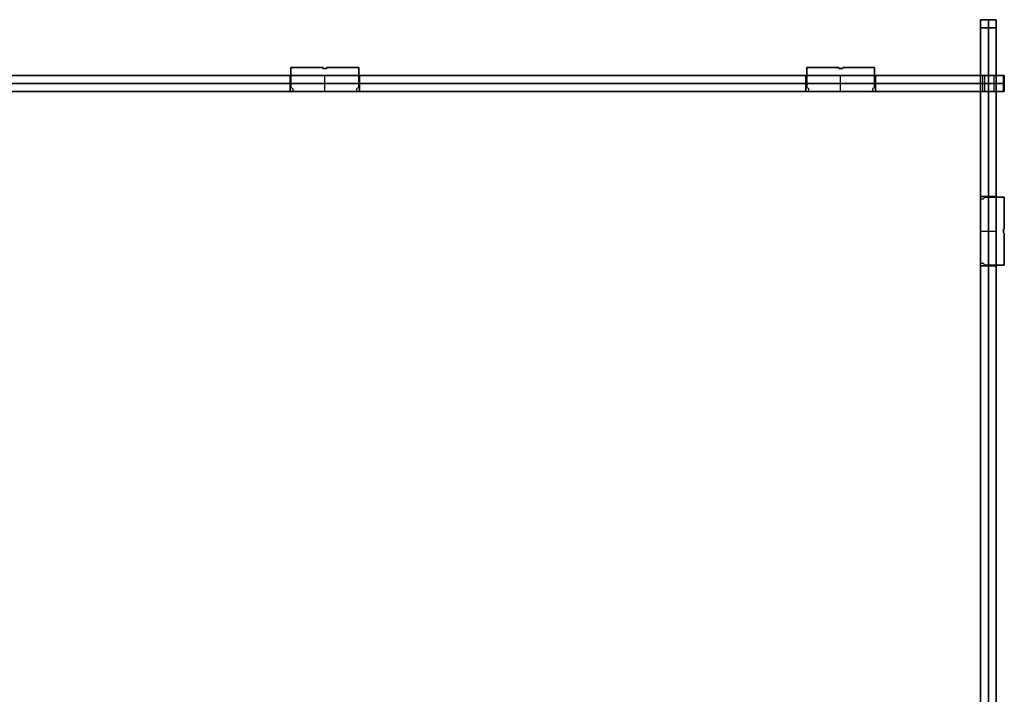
# Model space of a CAD drawing. Header units: millimetres. Extents: x -494 to 494, y -169 to 169.
# Tile 8 of 8: x 247 to 494, y 0 to 169. Entities that reach past the tile are written whole.
import ezdxf

# ---------------------------------------------------------------- set-up
doc = ezdxf.new("R2010")
doc.units = ezdxf.units.MM
doc.layers.add('Défaut', color=7, linetype='Continuous', true_color=0x000000)

msp = doc.modelspace()

# ---------------------------------------------------------------- linework, layer by layer
at = {"layer": 'Défaut'}
for p, q in [((487.5, -169, 241), (487.5, 169, 241)), ((487.5, 169, 241), (491.5, 169, 241)), ((489.5, 169, 479.5), (489.5, 169, 2.5)), ((491.5, -169, 241), (491.5, 169, 241)), ((489.5, 167, 0.5), (489.5, -167, 0.5)), ((489.5, -167, 481.5), (489.5, 167, 481.5)), ((314.71, 157, 465.5), (322.71, 157, 465.5)), ((314.71, 152, 465.5), (314.71, 157, 465.5)), ((314.71, 157, 16.5), (322.71, 157, 16.5)), ((314.71, 152, 16.5), (314.71, 157, 16.5)), ((318.71, 157, 463.5), (318.71, 157, 467.5)), ((318.71, 157, 14.5), (318.71, 157, 18.5)), ((322.71, 157, 465.5), (322.71, 156.8, 465.5)), ((322.71, 157, 16.5), (322.71, 156.8, 16.5)), ((322.71, 156.9, 463.5), (322.71, 156.9, 467.5)), ((322.71, 156.9, 14.5), (322.71, 156.9, 18.5)), ((322.71, 156.8, 465.5), (323.71, 156.8, 465.5)), ((322.71, 156.8, 16.5), (323.71, 156.8, 16.5)), ((323.21, 156.8, 463.5), (323.21, 156.8, 467.5)), ((323.21, 156.8, 14.5), (323.21, 156.8, 18.5)), ((323.71, 157, 465.5), (331.71, 157, 465.5)), ((323.71, 156.8, 465.5), (323.71, 157, 465.5)), ((323.71, 157, 16.5), (331.71, 157, 16.5)), ((323.71, 156.8, 16.5), (323.71, 157, 16.5)), ((323.71, 156.9, 463.5), (323.71, 156.9, 467.5)), ((323.71, 156.9, 14.5), (323.71, 156.9, 18.5)), ((327.71, 157, 463.5), (327.71, 157, 467.5)), ((327.71, 157, 14.5), (327.71, 157, 18.5)), ((331.71, 157, 465.5), (331.71, 152, 465.5)), ((331.71, 157, 16.5), (331.71, 152, 16.5)), ((444, 157, 465.5), (452, 157, 465.5)), ((444, 152, 465.5), (444, 157, 465.5)), ((444, 157, 16.5), (452, 157, 16.5)), ((444, 152, 16.5), (444, 157, 16.5)), ((448, 157, 463.5), (448, 157, 467.5)), ((448, 157, 14.5), (448, 157, 18.5)), ((452, 157, 465.5), (452, 156.8, 465.5)), ((452, 157, 16.5), (452, 156.8, 16.5)), ((452, 156.9, 463.5), (452, 156.9, 467.5)), ((452, 156.9, 14.5), (452, 156.9, 18.5)), ((452, 156.8, 465.5), (453, 156.8, 465.5)), ((452, 156.8, 16.5), (453, 156.8, 16.5)), ((452.49, 156.8, 463.5), (452.49, 156.8, 467.5)), ((452.49, 156.8, 14.5), (452.49, 156.8, 18.5)), ((453, 157, 465.5), (461, 157, 465.5)), ((453, 156.8, 465.5), (453, 157, 465.5)), ((453, 157, 16.5), (461, 157, 16.5)), ((453, 156.8, 16.5), (453, 157, 16.5)), ((453, 156.9, 463.5), (453, 156.9, 467.5)), ((453, 156.9, 14.5), (453, 156.9, 18.5)), ((457, 157, 463.5), (457, 157, 467.5)), ((457, 157, 14.5), (457, 157, 18.5)), ((461, 157, 465.5), (461, 152, 465.5)), ((461, 157, 16.5), (461, 152, 16.5)), ((-487.5, 155, 241), (487.5, 155, 241)), ((487.5, 153, 481.5), (-487.5, 153, 481.5)), ((-487.5, 153, 0.5), (487.5, 153, 0.5)), ((314.51, 151, 465.5), (314.51, 155, 465.5)), ((314.51, 151, 16.5), (314.51, 155, 16.5)), ((331.91, 153, 467.5), (314.51, 153, 467.5)), ((314.51, 153, 463.5), (331.91, 153, 463.5)), ((314.51, 153, 467.5), (314.51, 153, 463.5)), ((314.51, 153, 14.5), (331.91, 153, 14.5)), ((314.51, 153, 18.5), (314.51, 153, 14.5)), ((331.91, 153, 18.5), (314.51, 153, 18.5)), ((314.71, 154.5, 463.5), (314.71, 154.5, 467.5)), ((314.71, 154.5, 14.5), (314.71, 154.5, 18.5)), ((323.21, 151, 467.5), (323.21, 155, 467.5)), ((323.21, 151, 463.5), (323.21, 155, 463.5)), ((323.21, 151, 14.5), (323.21, 155, 14.5)), ((323.21, 151, 18.5), (323.21, 155, 18.5)), ((331.71, 154.5, 463.5), (331.71, 154.5, 467.5)), ((331.71, 154.5, 14.5), (331.71, 154.5, 18.5)), ((331.91, 151, 465.5), (331.91, 155, 465.5)), ((331.91, 151, 16.5), (331.91, 155, 16.5)), ((331.91, 153, 463.5), (331.91, 153, 467.5)), ((331.91, 153, 14.5), (331.91, 153, 18.5)), ((443.79, 151, 465.5), (443.79, 155, 465.5)), ((443.79, 151, 16.5), (443.79, 155, 16.5)), ((461.19, 153, 467.5), (443.79, 153, 467.5)), ((443.79, 153, 463.5), (461.19, 153, 463.5)), ((443.79, 153, 467.5), (443.79, 153, 463.5)), ((443.79, 153, 14.5), (461.19, 153, 14.5)), ((443.79, 153, 18.5), (443.79, 153, 14.5)), ((461.19, 153, 18.5), (443.79, 153, 18.5)), ((444, 154.5, 463.5), (444, 154.5, 467.5)), ((444, 154.5, 14.5), (444, 154.5, 18.5)), ((452.49, 151, 467.5), (452.49, 155, 467.5)), ((452.49, 151, 463.5), (452.49, 155, 463.5)), ((452.49, 151, 14.5), (452.49, 155, 14.5)), ((452.49, 151, 18.5), (452.49, 155, 18.5)), ((461, 154.5, 463.5), (461, 154.5, 467.5)), ((461, 154.5, 14.5), (461, 154.5, 18.5)), ((461.19, 151, 465.5), (461.19, 155, 465.5)), ((461.19, 151, 16.5), (461.19, 155, 16.5)), ((461.19, 153, 463.5), (461.19, 153, 467.5)), ((461.19, 153, 14.5), (461.19, 153, 18.5)), ((487.5, 155, 428.5), (491.5, 155, 428.5)), ((487.5, 155, 303.5), (491.5, 155, 303.5)), ((487.5, 155, 178.5), (491.5, 155, 178.5)), ((487.5, 155, 53.5), (491.5, 155, 53.5)), ((487.5, 151, 459.25), (487.5, 155, 459.25)), ((487.5, 151, 366), (487.5, 155, 366)), ((487.5, 151, 241), (487.5, 155, 241)), ((487.5, 151, 116), (487.5, 155, 116)), ((487.5, 151, 22.75), (487.5, 155, 22.75)), ((487.5, 153, 437.2), (491.5, 153, 437.2)), ((487.5, 153, 419.8), (491.5, 153, 419.8)), ((487.5, 153, 312.2), (491.5, 153, 312.2)), ((487.5, 153, 294.8), (491.5, 153, 294.8)), ((487.5, 153, 187.2), (491.5, 153, 187.2)), ((487.5, 153, 169.8), (491.5, 153, 169.8)), ((487.5, 153, 62.2), (491.5, 153, 62.2)), ((487.5, 153, 44.8), (491.5, 153, 44.8)), ((487.5, 153, 437), (487.5, 153, 481.5)), ((487.5, 153, 312), (487.5, 153, 420)), ((487.5, 153, 187), (487.5, 153, 295)), ((487.5, 153, 62), (487.5, 153, 170)), ((487.5, 153, 0.5), (487.5, 153, 45)), ((488, 155, 61.5), (488, 151, 61.5)), ((488, 155, 186.5), (488, 151, 186.5)), ((488, 155, 311.5), (488, 151, 311.5)), ((488, 155, 436.5), (488, 151, 436.5)), ((488, 155, 420.5), (488, 151, 420.5)), ((488, 155, 295.5), (488, 151, 295.5)), ((488, 155, 170.5), (488, 151, 170.5)), ((488, 155, 45.5), (488, 151, 45.5)), ((493.5, 153, 437), (488.5, 153, 437)), ((488.5, 153, 420), (493.5, 153, 420)), ((493.5, 153, 312), (488.5, 153, 312)), ((488.5, 153, 295), (493.5, 153, 295)), ((493.5, 153, 187), (488.5, 153, 187)), ((488.5, 153, 170), (493.5, 153, 170)), ((493.5, 153, 62), (488.5, 153, 62)), ((488.5, 153, 45), (493.5, 153, 45)), ((489.5, 155, 437.2), (489.5, 155, 419.8)), ((489.5, 151, 437.2), (489.5, 155, 437.2)), ((489.5, 155, 419.8), (489.5, 151, 419.8)), ((489.5, 155, 312.2), (489.5, 155, 294.8)), ((489.5, 151, 312.2), (489.5, 155, 312.2)), ((489.5, 155, 294.8), (489.5, 151, 294.8)), ((489.5, 155, 187.2), (489.5, 155, 169.8)), ((489.5, 151, 187.2), (489.5, 155, 187.2)), ((489.5, 155, 169.8), (489.5, 151, 169.8)), ((489.5, 155, 62.2), (489.5, 155, 44.8)), ((489.5, 151, 62.2), (489.5, 155, 62.2)), ((489.5, 155, 44.8), (489.5, 151, 44.8)), ((491, 151, 437), (491, 155, 437)), ((491, 151, 420), (491, 155, 420)), ((491, 151, 312), (491, 155, 312)), ((491, 151, 295), (491, 155, 295)), ((491, 151, 187), (491, 155, 187)), ((491, 151, 170), (491, 155, 170)), ((491, 151, 62), (491, 155, 62)), ((491, 151, 45), (491, 155, 45)), ((493.3, 151, 428.5), (493.3, 155, 428.5)), ((493.3, 151, 303.5), (493.3, 155, 303.5)), ((493.3, 151, 178.5), (493.3, 155, 178.5)), ((493.3, 151, 53.5), (493.3, 155, 53.5)), ((493.3, 153, 429), (493.5, 153, 429)), ((493.3, 153, 428), (493.3, 153, 429)), ((493.5, 153, 428), (493.3, 153, 428)), ((493.3, 153, 304), (493.5, 153, 304)), ((493.3, 153, 303), (493.3, 153, 304)), ((493.5, 153, 303), (493.3, 153, 303)), ((493.3, 153, 179), (493.5, 153, 179)), ((493.3, 153, 178), (493.3, 153, 179)), ((493.5, 153, 178), (493.3, 153, 178)), ((493.3, 153, 54), (493.5, 153, 54)), ((493.3, 153, 53), (493.3, 153, 54)), ((493.5, 153, 53), (493.3, 153, 53)), ((493.4, 151, 429), (493.4, 155, 429)), ((493.4, 151, 428), (493.4, 155, 428)), ((493.4, 151, 304), (493.4, 155, 304)), ((493.4, 151, 303), (493.4, 155, 303)), ((493.4, 151, 179), (493.4, 155, 179)), ((493.4, 151, 178), (493.4, 155, 178)), ((493.4, 151, 54), (493.4, 155, 54)), ((493.4, 151, 53), (493.4, 155, 53)), ((493.5, 151, 433), (493.5, 155, 433)), ((493.5, 151, 424), (493.5, 155, 424)), ((493.5, 151, 308), (493.5, 155, 308)), ((493.5, 151, 299), (493.5, 155, 299)), ((493.5, 151, 183), (493.5, 155, 183)), ((493.5, 151, 174), (493.5, 155, 174)), ((493.5, 151, 58), (493.5, 155, 58)), ((493.5, 151, 49), (493.5, 155, 49)), ((493.5, 153, 429), (493.5, 153, 437)), ((493.5, 153, 420), (493.5, 153, 428)), ((493.5, 153, 304), (493.5, 153, 312)), ((493.5, 153, 295), (493.5, 153, 303)), ((493.5, 153, 179), (493.5, 153, 187)), ((493.5, 153, 170), (493.5, 153, 178)), ((493.5, 153, 54), (493.5, 153, 62)), ((493.5, 153, 45), (493.5, 153, 53)), ((-487.5, 151, 241), (487.5, 151, 241)), ((202.43, 151, 465.5), (314.71, 151, 465.5)), ((202.43, 151, 16.5), (314.71, 151, 16.5)), ((258.57, 151, 463.5), (258.57, 151, 467.5)), ((258.57, 151, 14.5), (258.57, 151, 18.5)), ((315.21, 151.5, 467.5), (315.21, 151.5, 463.5)), ((315.21, 151.5, 18.5), (315.21, 151.5, 14.5)), ((331.21, 151.5, 467.5), (331.21, 151.5, 463.5)), ((331.21, 151.5, 18.5), (331.21, 151.5, 14.5)), ((331.71, 151, 465.5), (444, 151, 465.5)), ((331.71, 151, 16.5), (444, 151, 16.5)), ((387.85, 151, 463.5), (387.85, 151, 467.5)), ((387.85, 151, 14.5), (387.85, 151, 18.5)), ((444.5, 151.5, 467.5), (444.5, 151.5, 463.5)), ((444.5, 151.5, 18.5), (444.5, 151.5, 14.5)), ((460.5, 151.5, 467.5), (460.5, 151.5, 463.5)), ((460.5, 151.5, 18.5), (460.5, 151.5, 14.5)), ((461, 151, 465.5), (487.5, 151, 465.5)), ((461, 151, 16.5), (487.5, 151, 16.5)), ((474.25, 151, 463.5), (474.25, 151, 467.5)), ((474.25, 151, 14.5), (474.25, 151, 18.5)), ((487.5, 151, 465.5), (487.5, 124.44, 465.5)), ((487.5, 151, 428.5), (491.5, 151, 428.5)), ((487.5, 151, 303.5), (491.5, 151, 303.5)), ((487.5, 151, 178.5), (491.5, 151, 178.5)), ((487.5, 151, 53.5), (491.5, 151, 53.5)), ((487.5, 151, 16.5), (487.5, 124.44, 16.5)), ((489.5, 151, 419.8), (489.5, 151, 437.2)), ((489.5, 151, 294.8), (489.5, 151, 312.2)), ((489.5, 151, 169.8), (489.5, 151, 187.2)), ((489.5, 151, 44.8), (489.5, 151, 62.2)), ((487.5, 137.72, 463.5), (487.5, 137.72, 467.5)), ((487.5, 137.72, 14.5), (487.5, 137.72, 18.5)), ((487.5, 124.7, 16.5), (491.5, 124.7, 16.5)), ((487.5, 124.7, 465.5), (491.5, 124.7, 465.5)), ((488.03, 124.01, 467.5), (488.03, 124.01, 463.5)), ((488.03, 124.01, 18.5), (488.03, 124.01, 14.5)), ((488.5, 124.51, 465.5), (493.5, 124.51, 465.5)), ((488.5, 124.51, 16.5), (493.5, 124.51, 16.5)), ((489.5, 124.7, 18.5), (489.5, 124.7, 14.5)), ((489.5, 107.3, 18.5), (489.5, 124.7, 18.5)), ((489.5, 124.7, 14.5), (489.5, 107.3, 14.5)), ((489.5, 124.7, 463.5), (489.5, 107.3, 463.5)), ((489.5, 124.7, 467.5), (489.5, 124.7, 463.5)), ((489.5, 107.3, 467.5), (489.5, 124.7, 467.5)), ((491, 124.51, 463.5), (491, 124.51, 467.5)), ((491, 124.51, 14.5), (491, 124.51, 18.5)), ((493.5, 124.51, 465.5), (493.5, 116.51, 465.5)), ((493.5, 124.51, 16.5), (493.5, 116.51, 16.5)), ((493.5, 120.51, 463.5), (493.5, 120.51, 467.5)), ((493.5, 120.51, 14.5), (493.5, 120.51, 18.5)), ((487.5, 116, 18.5), (491.5, 116, 18.5)), ((487.5, 116, 14.5), (491.5, 116, 14.5)), ((487.5, 116, 463.5), (491.5, 116, 463.5)), ((487.5, 116, 467.5), (491.5, 116, 467.5)), ((493.3, 116.51, 465.5), (493.3, 115.51, 465.5)), ((493.5, 116.51, 465.5), (493.3, 116.51, 465.5)), ((493.3, 116.51, 16.5), (493.3, 115.51, 16.5)), ((493.5, 116.51, 16.5), (493.3, 116.51, 16.5)), ((493.3, 116.01, 463.5), (493.3, 116.01, 467.5)), ((493.3, 116.01, 14.5), (493.3, 116.01, 18.5)), ((493.4, 116.51, 463.5), (493.4, 116.51, 467.5)), ((493.4, 116.51, 14.5), (493.4, 116.51, 18.5)), ((493.3, 115.51, 465.5), (493.5, 115.51, 465.5)), ((493.3, 115.51, 16.5), (493.5, 115.51, 16.5)), ((493.4, 115.51, 463.5), (493.4, 115.51, 467.5)), ((493.4, 115.51, 14.5), (493.4, 115.51, 18.5)), ((493.5, 115.51, 465.5), (493.5, 107.51, 465.5)), ((493.5, 115.51, 16.5), (493.5, 107.51, 16.5)), ((493.5, 111.51, 463.5), (493.5, 111.51, 467.5)), ((493.5, 111.51, 14.5), (493.5, 111.51, 18.5)), ((487.5, 107.57, 465.5), (487.5, -0.54, 465.5)), ((487.5, 107.57, 16.5), (487.5, -0.54, 16.5)), ((487.5, 107.3, 16.5), (491.5, 107.3, 16.5)), ((487.5, 107.3, 465.5), (491.5, 107.3, 465.5)), ((488, 108.01, 467.5), (488, 108.01, 463.5)), ((488, 108.01, 18.5), (488, 108.01, 14.5)), ((493.5, 107.51, 465.5), (488.5, 107.51, 465.5)), ((493.5, 107.51, 16.5), (488.5, 107.51, 16.5)), ((489.5, 107.3, 14.5), (489.5, 107.3, 18.5)), ((489.5, 107.3, 463.5), (489.5, 107.3, 467.5)), ((491, 107.51, 463.5), (491, 107.51, 467.5)), ((491, 107.51, 14.5), (491, 107.51, 18.5)), ((487.5, 53.51, 463.5), (487.5, 53.51, 467.5)), ((487.5, 53.51, 14.5), (487.5, 53.51, 18.5)), ((487.5, 0, 481.5), (487.5, 0, 0.5)), ((491.5, 0, 481.5), (491.5, 0, 0.5))]:
    msp.add_line(p, q, dxfattribs=at)
at = {"layer": 'Défaut', "extrusion": (1, 0, 0)}
for centre, start, end in [((167, 2.5, 487.5), 270, 0), ((167, 479.5, 487.5), 0, 90), ((167, 2.5, 491.5), 270, 0), ((167, 479.5, 491.5), 0, 90)]:
    msp.add_arc(centre, 2, start, end, dxfattribs=at)
at = {"layer": 'Défaut', "extrusion": (-1, 0, 0)}
for centre, start, end in [((-167, 2.5, -489.5), 180, 270), ((-167, 479.5, -489.5), 90, 180)]:
    msp.add_arc(centre, 2, start, end, dxfattribs=at)
at = {"layer": 'Défaut', "extrusion": (0, -1, 0)}
for centre, start, end in [((488, 62, -155), 180, 0), ((488, 187, -155), 180, 0), ((488, 312, -155), 180, 0), ((488, 437, -155), 180, 0), ((488, 420, -155), 0, 180), ((488, 295, -155), 0, 180), ((488, 170, -155), 0, 180), ((488, 45, -155), 0, 180), ((488, 62, -153), 180, 0), ((488, 187, -153), 180, 0), ((488, 312, -153), 180, 0), ((488, 437, -153), 180, 0), ((488, 420, -153), 0, 180), ((488, 295, -153), 0, 180), ((488, 170, -153), 0, 180), ((488, 45, -153), 0, 180), ((488, 420, -151), 0, 180), ((488, 295, -151), 0, 180), ((488, 170, -151), 0, 180), ((488, 45, -151), 0, 180)]:
    msp.add_arc(centre, 0.5, start, end, dxfattribs=at)
at = {"layer": 'Défaut', "extrusion": (0, 0, -1)}
for centre, start, end in [((-314.71, 151.5, -463.5), 90, 270), ((-314.71, 151.5, -467.5), 90, 270), ((-314.71, 151.5, -465.5), 90, 270), ((-314.71, 151.5, -14.5), 90, 270), ((-314.71, 151.5, -18.5), 90, 270), ((-314.71, 151.5, -16.5), 90, 270), ((-331.71, 151.5, -463.5), 270, 90), ((-331.71, 151.5, -467.5), 270, 90), ((-331.71, 151.5, -465.5), 270, 90), ((-331.71, 151.5, -14.5), 270, 90), ((-331.71, 151.5, -18.5), 270, 90), ((-331.71, 151.5, -16.5), 270, 90), ((-444, 151.5, -463.5), 90, 270), ((-444, 151.5, -467.5), 90, 270), ((-444, 151.5, -465.5), 90, 270), ((-444, 151.5, -14.5), 90, 270), ((-444, 151.5, -18.5), 90, 270), ((-444, 151.5, -16.5), 90, 270), ((-461, 151.5, -463.5), 270, 90), ((-461, 151.5, -467.5), 270, 90), ((-461, 151.5, -465.5), 270, 90), ((-461, 151.5, -14.5), 270, 90), ((-461, 151.5, -18.5), 270, 90), ((-461, 151.5, -16.5), 270, 90), ((-488, 124.51, -463.5), 179.9991, 352.2339), ((-488, 124.51, -467.5), 179.9991, 352.2339), ((-488, 124.51, -465.5), 179.9991, 352.2339), ((-488, 124.51, -14.5), 179.9991, 352.2339), ((-488, 124.51, -18.5), 179.9991, 352.2339), ((-488, 124.51, -16.5), 179.9991, 352.2339), ((-488, 107.51, -467.5), 7.5375, 179.9991), ((-488, 107.51, -465.5), 7.5375, 179.9991), ((-488, 107.51, -18.5), 7.5375, 179.9991), ((-488, 107.51, -16.5), 7.5375, 179.9991)]:
    msp.add_arc(centre, 0.5, start, end, dxfattribs=at)
at = {"layer": 'Défaut', "extrusion": (0, 1, 0)}
for centre in [(-488, 62, 151), (-488, 187, 151), (-488, 312, 151), (-488, 437, 151)]:
    msp.add_arc(centre, 0.5, 180, 0, dxfattribs=at)
at = {"layer": 'Défaut'}
for centre in [(488, 107.51, 463.5), (488, 107.51, 14.5)]:
    msp.add_arc(centre, 0.5, 0.0009, 172.4625, dxfattribs=at)
for points in [[(487.5, 169, 2.5), (487.5, 169, 241), (487.5, 169, 479.5)], [(487.5, 169, 2.5), (489.5, 169, 2.5), (491.5, 169, 2.5)], [(491.5, 169, 479.5), (489.5, 169, 479.5), (487.5, 169, 479.5)], [(491.5, 169, 2.5), (491.5, 169, 241), (491.5, 169, 479.5)], [(487.5, 167, 481.5), (487.5, 0, 481.5), (487.5, -167, 481.5)], [(487.5, -167, 0.5), (487.5, 0, 0.5), (487.5, 167, 0.5)], [(491.5, 167, 0.5), (489.5, 167, 0.5), (487.5, 167, 0.5)], [(487.5, 167, 481.5), (489.5, 167, 481.5), (491.5, 167, 481.5)], [(491.5, -167, 0.5), (491.5, 0, 0.5), (491.5, 167, 0.5)], [(491.5, 167, 481.5), (491.5, 0, 481.5), (491.5, -167, 481.5)], [(322.71, 157, 467.5), (318.71, 157, 467.5), (314.71, 157, 467.5)], [(314.71, 157, 467.5), (314.71, 154.5, 467.5), (314.71, 152, 467.5)], [(314.71, 157, 463.5), (314.71, 154.5, 463.5), (314.71, 152, 463.5)], [(322.71, 157, 463.5), (318.71, 157, 463.5), (314.71, 157, 463.5)], [(314.71, 157, 467.5), (314.71, 157, 465.5), (314.71, 157, 463.5)], [(322.71, 157, 18.5), (318.71, 157, 18.5), (314.71, 157, 18.5)], [(314.71, 157, 18.5), (314.71, 154.5, 18.5), (314.71, 152, 18.5)], [(314.71, 157, 14.5), (314.71, 154.5, 14.5), (314.71, 152, 14.5)], [(322.71, 157, 14.5), (318.71, 157, 14.5), (314.71, 157, 14.5)], [(314.71, 157, 18.5), (314.71, 157, 16.5), (314.71, 157, 14.5)], [(322.71, 156.8, 467.5), (322.71, 156.9, 467.5), (322.71, 157, 467.5)], [(322.71, 156.8, 463.5), (322.71, 156.9, 463.5), (322.71, 157, 463.5)], [(322.71, 157, 467.5), (322.71, 157, 465.5), (322.71, 157, 463.5)], [(322.71, 156.8, 18.5), (322.71, 156.9, 18.5), (322.71, 157, 18.5)], [(322.71, 156.8, 14.5), (322.71, 156.9, 14.5), (322.71, 157, 14.5)], [(322.71, 157, 18.5), (322.71, 157, 16.5), (322.71, 157, 14.5)], [(323.71, 156.8, 467.5), (323.21, 156.8, 467.5), (322.71, 156.8, 467.5)], [(323.71, 156.8, 463.5), (323.21, 156.8, 463.5), (322.71, 156.8, 463.5)], [(322.71, 156.8, 467.5), (322.71, 156.8, 465.5), (322.71, 156.8, 463.5)], [(323.71, 156.8, 18.5), (323.21, 156.8, 18.5), (322.71, 156.8, 18.5)], [(323.71, 156.8, 14.5), (323.21, 156.8, 14.5), (322.71, 156.8, 14.5)], [(322.71, 156.8, 18.5), (322.71, 156.8, 16.5), (322.71, 156.8, 14.5)], [(331.71, 157, 467.5), (327.71, 157, 467.5), (323.71, 157, 467.5)], [(323.71, 157, 467.5), (323.71, 156.9, 467.5), (323.71, 156.8, 467.5)], [(323.71, 157, 463.5), (323.71, 156.9, 463.5), (323.71, 156.8, 463.5)], [(331.71, 157, 463.5), (327.71, 157, 463.5), (323.71, 157, 463.5)], [(323.71, 157, 467.5), (323.71, 157, 465.5), (323.71, 157, 463.5)], [(331.71, 157, 18.5), (327.71, 157, 18.5), (323.71, 157, 18.5)], [(323.71, 157, 18.5), (323.71, 156.9, 18.5), (323.71, 156.8, 18.5)], [(323.71, 157, 14.5), (323.71, 156.9, 14.5), (323.71, 156.8, 14.5)], [(331.71, 157, 14.5), (327.71, 157, 14.5), (323.71, 157, 14.5)], [(323.71, 157, 18.5), (323.71, 157, 16.5), (323.71, 157, 14.5)], [(323.71, 156.8, 467.5), (323.71, 156.8, 465.5), (323.71, 156.8, 463.5)], [(323.71, 156.8, 18.5), (323.71, 156.8, 16.5), (323.71, 156.8, 14.5)], [(331.71, 152, 467.5), (331.71, 154.5, 467.5), (331.71, 157, 467.5)], [(331.71, 152, 463.5), (331.71, 154.5, 463.5), (331.71, 157, 463.5)], [(331.71, 157, 467.5), (331.71, 157, 465.5), (331.71, 157, 463.5)], [(331.71, 152, 18.5), (331.71, 154.5, 18.5), (331.71, 157, 18.5)], [(331.71, 152, 14.5), (331.71, 154.5, 14.5), (331.71, 157, 14.5)], [(331.71, 157, 18.5), (331.71, 157, 16.5), (331.71, 157, 14.5)], [(452, 157, 467.5), (448, 157, 467.5), (444, 157, 467.5)], [(444, 157, 467.5), (444, 154.5, 467.5), (444, 152, 467.5)], [(444, 157, 463.5), (444, 154.5, 463.5), (444, 152, 463.5)], [(452, 157, 463.5), (448, 157, 463.5), (444, 157, 463.5)], [(444, 157, 467.5), (444, 157, 465.5), (444, 157, 463.5)], [(452, 157, 18.5), (448, 157, 18.5), (444, 157, 18.5)], [(444, 157, 18.5), (444, 154.5, 18.5), (444, 152, 18.5)], [(444, 157, 14.5), (444, 154.5, 14.5), (444, 152, 14.5)], [(452, 157, 14.5), (448, 157, 14.5), (444, 157, 14.5)], [(444, 157, 18.5), (444, 157, 16.5), (444, 157, 14.5)], [(452, 156.8, 467.5), (452, 156.9, 467.5), (452, 157, 467.5)], [(452, 156.8, 463.5), (452, 156.9, 463.5), (452, 157, 463.5)], [(452, 157, 467.5), (452, 157, 465.5), (452, 157, 463.5)], [(452, 156.8, 18.5), (452, 156.9, 18.5), (452, 157, 18.5)], [(452, 156.8, 14.5), (452, 156.9, 14.5), (452, 157, 14.5)], [(452, 157, 18.5), (452, 157, 16.5), (452, 157, 14.5)], [(453, 156.8, 467.5), (452.49, 156.8, 467.5), (452, 156.8, 467.5)], [(453, 156.8, 463.5), (452.49, 156.8, 463.5), (452, 156.8, 463.5)], [(452, 156.8, 467.5), (452, 156.8, 465.5), (452, 156.8, 463.5)], [(453, 156.8, 18.5), (452.49, 156.8, 18.5), (452, 156.8, 18.5)], [(453, 156.8, 14.5), (452.49, 156.8, 14.5), (452, 156.8, 14.5)], [(452, 156.8, 18.5), (452, 156.8, 16.5), (452, 156.8, 14.5)], [(461, 157, 467.5), (457, 157, 467.5), (453, 157, 467.5)], [(453, 157, 467.5), (453, 156.9, 467.5), (453, 156.8, 467.5)], [(453, 157, 463.5), (453, 156.9, 463.5), (453, 156.8, 463.5)], [(461, 157, 463.5), (457, 157, 463.5), (453, 157, 463.5)], [(453, 157, 467.5), (453, 157, 465.5), (453, 157, 463.5)], [(461, 157, 18.5), (457, 157, 18.5), (453, 157, 18.5)], [(453, 157, 18.5), (453, 156.9, 18.5), (453, 156.8, 18.5)], [(453, 157, 14.5), (453, 156.9, 14.5), (453, 156.8, 14.5)], [(461, 157, 14.5), (457, 157, 14.5), (453, 157, 14.5)], [(453, 157, 18.5), (453, 157, 16.5), (453, 157, 14.5)], [(453, 156.8, 467.5), (453, 156.8, 465.5), (453, 156.8, 463.5)], [(453, 156.8, 18.5), (453, 156.8, 16.5), (453, 156.8, 14.5)], [(461, 152, 467.5), (461, 154.5, 467.5), (461, 157, 467.5)], [(461, 152, 463.5), (461, 154.5, 463.5), (461, 157, 463.5)], [(461, 157, 467.5), (461, 157, 465.5), (461, 157, 463.5)], [(461, 152, 18.5), (461, 154.5, 18.5), (461, 157, 18.5)], [(461, 152, 14.5), (461, 154.5, 14.5), (461, 157, 14.5)], [(461, 157, 18.5), (461, 157, 16.5), (461, 157, 14.5)], [(-487.5, 155, 481.5), (0, 155, 481.5), (487.5, 155, 481.5)], [(487.5, 155, 0.5), (0, 155, 0.5), (-487.5, 155, 0.5)], [(331.91, 155, 467.5), (323.21, 155, 467.5), (314.51, 155, 467.5)], [(314.51, 155, 467.5), (314.51, 155, 465.5), (314.51, 155, 463.5)], [(314.51, 155, 463.5), (323.21, 155, 463.5), (331.91, 155, 463.5)], [(314.51, 155, 14.5), (323.21, 155, 14.5), (331.91, 155, 14.5)], [(331.91, 155, 18.5), (323.21, 155, 18.5), (314.51, 155, 18.5)], [(314.51, 155, 18.5), (314.51, 155, 16.5), (314.51, 155, 14.5)], [(314.51, 151, 467.5), (314.51, 153, 467.5), (314.51, 155, 467.5)], [(314.51, 155, 463.5), (314.51, 153, 463.5), (314.51, 151, 463.5)], [(314.51, 155, 14.5), (314.51, 153, 14.5), (314.51, 151, 14.5)], [(314.51, 155, 18.5), (314.51, 153, 18.5), (314.51, 151, 18.5)], [(331.91, 155, 463.5), (331.91, 155, 465.5), (331.91, 155, 467.5)], [(331.91, 155, 14.5), (331.91, 155, 16.5), (331.91, 155, 18.5)], [(331.91, 155, 467.5), (331.91, 153, 467.5), (331.91, 151, 467.5)], [(331.91, 155, 463.5), (331.91, 153, 463.5), (331.91, 151, 463.5)], [(331.91, 151, 18.5), (331.91, 153, 18.5), (331.91, 155, 18.5)], [(331.91, 155, 14.5), (331.91, 153, 14.5), (331.91, 151, 14.5)], [(461.19, 155, 467.5), (452.49, 155, 467.5), (443.79, 155, 467.5)], [(443.79, 155, 467.5), (443.79, 155, 465.5), (443.79, 155, 463.5)], [(443.79, 155, 463.5), (452.49, 155, 463.5), (461.19, 155, 463.5)], [(443.79, 155, 14.5), (452.49, 155, 14.5), (461.19, 155, 14.5)], [(461.19, 155, 18.5), (452.49, 155, 18.5), (443.79, 155, 18.5)], [(443.79, 155, 18.5), (443.79, 155, 16.5), (443.79, 155, 14.5)], [(443.79, 151, 467.5), (443.79, 153, 467.5), (443.79, 155, 467.5)], [(443.79, 155, 463.5), (443.79, 153, 463.5), (443.79, 151, 463.5)], [(443.79, 155, 14.5), (443.79, 153, 14.5), (443.79, 151, 14.5)], [(443.79, 155, 18.5), (443.79, 153, 18.5), (443.79, 151, 18.5)], [(461.19, 155, 463.5), (461.19, 155, 465.5), (461.19, 155, 467.5)], [(461.19, 155, 14.5), (461.19, 155, 16.5), (461.19, 155, 18.5)], [(461.19, 155, 467.5), (461.19, 153, 467.5), (461.19, 151, 467.5)], [(461.19, 155, 463.5), (461.19, 153, 463.5), (461.19, 151, 463.5)], [(461.19, 151, 18.5), (461.19, 153, 18.5), (461.19, 155, 18.5)], [(461.19, 155, 14.5), (461.19, 153, 14.5), (461.19, 151, 14.5)], [(487.5, 155, 437.2), (487.5, 155, 428.5), (487.5, 155, 419.8)], [(487.5, 151, 437.2), (487.5, 153, 437.2), (487.5, 155, 437.2)], [(487.5, 155, 419.8), (487.5, 153, 419.8), (487.5, 151, 419.8)], [(487.5, 155, 187.2), (487.5, 155, 178.5), (487.5, 155, 169.8)], [(487.5, 151, 187.2), (487.5, 153, 187.2), (487.5, 155, 187.2)], [(487.5, 155, 169.8), (487.5, 153, 169.8), (487.5, 151, 169.8)], [(487.5, 155, 62.2), (487.5, 155, 53.5), (487.5, 155, 44.8)], [(487.5, 151, 62.2), (487.5, 153, 62.2), (487.5, 155, 62.2)], [(487.5, 155, 44.8), (487.5, 153, 44.8), (487.5, 151, 44.8)], [(487.5, 155, 312.2), (487.5, 155, 303.5), (487.5, 155, 294.8)], [(487.5, 151, 312.2), (487.5, 153, 312.2), (487.5, 155, 312.2)], [(487.5, 155, 294.8), (487.5, 153, 294.8), (487.5, 151, 294.8)], [(487.5, 155, 419.8), (489.5, 155, 419.8), (491.5, 155, 419.8)], [(491.5, 155, 437.2), (489.5, 155, 437.2), (487.5, 155, 437.2)], [(487.5, 155, 294.8), (489.5, 155, 294.8), (491.5, 155, 294.8)], [(491.5, 155, 312.2), (489.5, 155, 312.2), (487.5, 155, 312.2)], [(487.5, 155, 169.8), (489.5, 155, 169.8), (491.5, 155, 169.8)], [(491.5, 155, 187.2), (489.5, 155, 187.2), (487.5, 155, 187.2)], [(487.5, 155, 44.8), (489.5, 155, 44.8), (491.5, 155, 44.8)], [(491.5, 155, 62.2), (489.5, 155, 62.2), (487.5, 155, 62.2)], [(487.5, 151, 62), (487.5, 153, 62), (487.5, 155, 62)], [(487.5, 151, 187), (487.5, 153, 187), (487.5, 155, 187)], [(487.5, 151, 312), (487.5, 153, 312), (487.5, 155, 312)], [(487.5, 151, 437), (487.5, 153, 437), (487.5, 155, 437)], [(487.5, 155, 481.5), (487.5, 155, 459.25), (487.5, 155, 437)], [(487.5, 155, 420), (487.5, 155, 366), (487.5, 155, 312)], [(487.5, 155, 295), (487.5, 155, 241), (487.5, 155, 187)], [(487.5, 155, 170), (487.5, 155, 116), (487.5, 155, 62)], [(487.5, 155, 45), (487.5, 155, 22.75), (487.5, 155, 0.5)], [(487.5, 155, 481.5), (487.5, 153, 481.5), (487.5, 151, 481.5)], [(487.5, 155, 420), (487.5, 153, 420), (487.5, 151, 420)], [(487.5, 155, 295), (487.5, 153, 295), (487.5, 151, 295)], [(487.5, 155, 170), (487.5, 153, 170), (487.5, 151, 170)], [(487.5, 155, 45), (487.5, 153, 45), (487.5, 151, 45)], [(487.5, 155, 0.5), (487.5, 153, 0.5), (487.5, 151, 0.5)], [(488.5, 155, 62), (488.5, 153, 62), (488.5, 151, 62)], [(488.5, 155, 187), (488.5, 153, 187), (488.5, 151, 187)], [(488.5, 155, 312), (488.5, 153, 312), (488.5, 151, 312)], [(488.5, 155, 437), (488.5, 153, 437), (488.5, 151, 437)], [(488.5, 155, 437), (491, 155, 437), (493.5, 155, 437)], [(493.5, 155, 420), (491, 155, 420), (488.5, 155, 420)], [(488.5, 155, 312), (491, 155, 312), (493.5, 155, 312)], [(493.5, 155, 295), (491, 155, 295), (488.5, 155, 295)], [(488.5, 155, 187), (491, 155, 187), (493.5, 155, 187)], [(493.5, 155, 170), (491, 155, 170), (488.5, 155, 170)], [(488.5, 155, 62), (491, 155, 62), (493.5, 155, 62)], [(493.5, 155, 45), (491, 155, 45), (488.5, 155, 45)], [(488.5, 155, 420), (488.5, 153, 420), (488.5, 151, 420)], [(488.5, 155, 295), (488.5, 153, 295), (488.5, 151, 295)], [(488.5, 155, 170), (488.5, 153, 170), (488.5, 151, 170)], [(488.5, 155, 45), (488.5, 153, 45), (488.5, 151, 45)], [(491.5, 151, 437.2), (491.5, 153, 437.2), (491.5, 155, 437.2)], [(491.5, 155, 437.2), (491.5, 155, 428.5), (491.5, 155, 419.8)], [(491.5, 155, 419.8), (491.5, 153, 419.8), (491.5, 151, 419.8)], [(491.5, 151, 187.2), (491.5, 153, 187.2), (491.5, 155, 187.2)], [(491.5, 155, 187.2), (491.5, 155, 178.5), (491.5, 155, 169.8)], [(491.5, 155, 169.8), (491.5, 153, 169.8), (491.5, 151, 169.8)], [(491.5, 151, 62.2), (491.5, 153, 62.2), (491.5, 155, 62.2)], [(491.5, 155, 62.2), (491.5, 155, 53.5), (491.5, 155, 44.8)], [(491.5, 155, 44.8), (491.5, 153, 44.8), (491.5, 151, 44.8)], [(491.5, 151, 312.2), (491.5, 153, 312.2), (491.5, 155, 312.2)], [(491.5, 155, 312.2), (491.5, 155, 303.5), (491.5, 155, 294.8)], [(491.5, 155, 294.8), (491.5, 153, 294.8), (491.5, 151, 294.8)], [(493.5, 155, 429), (493.4, 155, 429), (493.3, 155, 429)], [(493.3, 155, 429), (493.3, 155, 428.5), (493.3, 155, 428)], [(493.3, 155, 428), (493.4, 155, 428), (493.5, 155, 428)], [(493.5, 155, 304), (493.4, 155, 304), (493.3, 155, 304)], [(493.3, 155, 304), (493.3, 155, 303.5), (493.3, 155, 303)], [(493.3, 155, 303), (493.4, 155, 303), (493.5, 155, 303)], [(493.5, 155, 179), (493.4, 155, 179), (493.3, 155, 179)], [(493.3, 155, 179), (493.3, 155, 178.5), (493.3, 155, 178)], [(493.3, 155, 178), (493.4, 155, 178), (493.5, 155, 178)], [(493.5, 155, 54), (493.4, 155, 54), (493.3, 155, 54)], [(493.3, 155, 54), (493.3, 155, 53.5), (493.3, 155, 53)], [(493.3, 155, 53), (493.4, 155, 53), (493.5, 155, 53)], [(493.3, 155, 429), (493.3, 153, 429), (493.3, 151, 429)], [(493.3, 155, 428), (493.3, 153, 428), (493.3, 151, 428)], [(493.3, 155, 304), (493.3, 153, 304), (493.3, 151, 304)], [(493.3, 155, 303), (493.3, 153, 303), (493.3, 151, 303)], [(493.3, 155, 179), (493.3, 153, 179), (493.3, 151, 179)], [(493.3, 155, 178), (493.3, 153, 178), (493.3, 151, 178)], [(493.3, 155, 54), (493.3, 153, 54), (493.3, 151, 54)], [(493.3, 155, 53), (493.3, 153, 53), (493.3, 151, 53)], [(493.5, 155, 437), (493.5, 155, 433), (493.5, 155, 429)], [(493.5, 155, 428), (493.5, 155, 424), (493.5, 155, 420)], [(493.5, 155, 312), (493.5, 155, 308), (493.5, 155, 304)], [(493.5, 155, 303), (493.5, 155, 299), (493.5, 155, 295)], [(493.5, 155, 187), (493.5, 155, 183), (493.5, 155, 179)], [(493.5, 155, 178), (493.5, 155, 174), (493.5, 155, 170)], [(493.5, 155, 62), (493.5, 155, 58), (493.5, 155, 54)], [(493.5, 155, 53), (493.5, 155, 49), (493.5, 155, 45)], [(493.5, 155, 437), (493.5, 153, 437), (493.5, 151, 437)], [(493.5, 155, 429), (493.5, 153, 429), (493.5, 151, 429)], [(493.5, 155, 428), (493.5, 153, 428), (493.5, 151, 428)], [(493.5, 155, 420), (493.5, 153, 420), (493.5, 151, 420)], [(493.5, 155, 312), (493.5, 153, 312), (493.5, 151, 312)], [(493.5, 155, 304), (493.5, 153, 304), (493.5, 151, 304)], [(493.5, 155, 303), (493.5, 153, 303), (493.5, 151, 303)], [(493.5, 155, 295), (493.5, 153, 295), (493.5, 151, 295)], [(493.5, 155, 187), (493.5, 153, 187), (493.5, 151, 187)], [(493.5, 155, 179), (493.5, 153, 179), (493.5, 151, 179)], [(493.5, 155, 178), (493.5, 153, 178), (493.5, 151, 178)], [(493.5, 155, 170), (493.5, 153, 170), (493.5, 151, 170)], [(493.5, 155, 62), (493.5, 153, 62), (493.5, 151, 62)], [(493.5, 155, 54), (493.5, 153, 54), (493.5, 151, 54)], [(493.5, 155, 53), (493.5, 153, 53), (493.5, 151, 53)], [(493.5, 155, 45), (493.5, 153, 45), (493.5, 151, 45)], [(487.5, 151, 0.5), (0, 151, 0.5), (-487.5, 151, 0.5)], [(-487.5, 151, 481.5), (0, 151, 481.5), (487.5, 151, 481.5)], [(314.71, 151, 467.5), (258.57, 151, 467.5), (202.43, 151, 467.5)], [(314.71, 151, 463.5), (258.57, 151, 463.5), (202.43, 151, 463.5)], [(314.71, 151, 18.5), (258.57, 151, 18.5), (202.43, 151, 18.5)], [(314.71, 151, 14.5), (258.57, 151, 14.5), (202.43, 151, 14.5)], [(331.91, 151, 467.5), (323.21, 151, 467.5), (314.51, 151, 467.5)], [(314.51, 151, 463.5), (323.21, 151, 463.5), (331.91, 151, 463.5)], [(314.51, 151, 467.5), (314.51, 151, 465.5), (314.51, 151, 463.5)], [(314.51, 151, 14.5), (323.21, 151, 14.5), (331.91, 151, 14.5)], [(314.51, 151, 18.5), (314.51, 151, 16.5), (314.51, 151, 14.5)], [(331.91, 151, 18.5), (323.21, 151, 18.5), (314.51, 151, 18.5)], [(314.71, 152, 467.5), (314.71, 152, 465.5), (314.71, 152, 463.5)], [(314.71, 152, 18.5), (314.71, 152, 16.5), (314.71, 152, 14.5)], [(314.71, 151, 467.5), (314.71, 151, 465.5), (314.71, 151, 463.5)], [(314.71, 151, 18.5), (314.71, 151, 16.5), (314.71, 151, 14.5)], [(331.71, 152, 467.5), (331.71, 152, 465.5), (331.71, 152, 463.5)], [(331.71, 152, 18.5), (331.71, 152, 16.5), (331.71, 152, 14.5)], [(444, 151, 467.5), (387.85, 151, 467.5), (331.71, 151, 467.5)], [(444, 151, 463.5), (387.85, 151, 463.5), (331.71, 151, 463.5)], [(331.71, 151, 467.5), (331.71, 151, 465.5), (331.71, 151, 463.5)], [(444, 151, 18.5), (387.85, 151, 18.5), (331.71, 151, 18.5)], [(444, 151, 14.5), (387.85, 151, 14.5), (331.71, 151, 14.5)], [(331.71, 151, 18.5), (331.71, 151, 16.5), (331.71, 151, 14.5)], [(331.91, 151, 463.5), (331.91, 151, 465.5), (331.91, 151, 467.5)], [(331.91, 151, 14.5), (331.91, 151, 16.5), (331.91, 151, 18.5)], [(443.79, 151, 14.5), (452.49, 151, 14.5), (461.19, 151, 14.5)], [(443.79, 151, 18.5), (443.79, 151, 16.5), (443.79, 151, 14.5)], [(461.19, 151, 18.5), (452.49, 151, 18.5), (443.79, 151, 18.5)], [(461.19, 151, 467.5), (452.49, 151, 467.5), (443.79, 151, 467.5)], [(443.79, 151, 463.5), (452.49, 151, 463.5), (461.19, 151, 463.5)], [(443.79, 151, 467.5), (443.79, 151, 465.5), (443.79, 151, 463.5)], [(444, 152, 467.5), (444, 152, 465.5), (444, 152, 463.5)], [(444, 152, 18.5), (444, 152, 16.5), (444, 152, 14.5)], [(444, 151, 467.5), (444, 151, 465.5), (444, 151, 463.5)], [(444, 151, 18.5), (444, 151, 16.5), (444, 151, 14.5)], [(461, 152, 467.5), (461, 152, 465.5), (461, 152, 463.5)], [(461, 152, 18.5), (461, 152, 16.5), (461, 152, 14.5)], [(487.5, 151, 467.5), (474.25, 151, 467.5), (461, 151, 467.5)], [(487.5, 151, 463.5), (474.25, 151, 463.5), (461, 151, 463.5)], [(461, 151, 467.5), (461, 151, 465.5), (461, 151, 463.5)], [(487.5, 151, 18.5), (474.25, 151, 18.5), (461, 151, 18.5)], [(487.5, 151, 14.5), (474.25, 151, 14.5), (461, 151, 14.5)], [(461, 151, 18.5), (461, 151, 16.5), (461, 151, 14.5)], [(461.19, 151, 14.5), (461.19, 151, 16.5), (461.19, 151, 18.5)], [(461.19, 151, 463.5), (461.19, 151, 465.5), (461.19, 151, 467.5)], [(487.5, 124.44, 467.5), (487.5, 137.72, 467.5), (487.5, 151, 467.5)], [(487.5, 124.44, 463.5), (487.5, 137.72, 463.5), (487.5, 151, 463.5)], [(487.5, 151, 467.5), (487.5, 151, 465.5), (487.5, 151, 463.5)], [(487.5, 151, 419.8), (487.5, 151, 428.5), (487.5, 151, 437.2)], [(487.5, 151, 169.8), (487.5, 151, 178.5), (487.5, 151, 187.2)], [(487.5, 151, 44.8), (487.5, 151, 53.5), (487.5, 151, 62.2)], [(487.5, 151, 294.8), (487.5, 151, 303.5), (487.5, 151, 312.2)], [(491.5, 151, 437.2), (489.5, 151, 437.2), (487.5, 151, 437.2)], [(491.5, 151, 419.8), (489.5, 151, 419.8), (487.5, 151, 419.8)], [(491.5, 151, 312.2), (489.5, 151, 312.2), (487.5, 151, 312.2)], [(491.5, 151, 294.8), (489.5, 151, 294.8), (487.5, 151, 294.8)], [(491.5, 151, 187.2), (489.5, 151, 187.2), (487.5, 151, 187.2)], [(491.5, 151, 169.8), (489.5, 151, 169.8), (487.5, 151, 169.8)], [(491.5, 151, 62.2), (489.5, 151, 62.2), (487.5, 151, 62.2)], [(491.5, 151, 44.8), (489.5, 151, 44.8), (487.5, 151, 44.8)], [(487.5, 151, 45), (487.5, 151, 22.75), (487.5, 151, 0.5)], [(487.5, 151, 170), (487.5, 151, 116), (487.5, 151, 62)], [(487.5, 151, 295), (487.5, 151, 241), (487.5, 151, 187)], [(487.5, 151, 420), (487.5, 151, 366), (487.5, 151, 312)], [(487.5, 151, 481.5), (487.5, 151, 459.25), (487.5, 151, 437)], [(487.5, 124.44, 18.5), (487.5, 137.72, 18.5), (487.5, 151, 18.5)], [(487.5, 124.44, 14.5), (487.5, 137.72, 14.5), (487.5, 151, 14.5)], [(487.5, 151, 18.5), (487.5, 151, 16.5), (487.5, 151, 14.5)], [(493.5, 151, 45), (491, 151, 45), (488.5, 151, 45)], [(488.5, 151, 62), (491, 151, 62), (493.5, 151, 62)], [(493.5, 151, 170), (491, 151, 170), (488.5, 151, 170)], [(488.5, 151, 187), (491, 151, 187), (493.5, 151, 187)], [(493.5, 151, 295), (491, 151, 295), (488.5, 151, 295)], [(488.5, 151, 312), (491, 151, 312), (493.5, 151, 312)], [(493.5, 151, 420), (491, 151, 420), (488.5, 151, 420)], [(488.5, 151, 437), (491, 151, 437), (493.5, 151, 437)], [(491.5, 151, 419.8), (491.5, 151, 428.5), (491.5, 151, 437.2)], [(491.5, 151, 169.8), (491.5, 151, 178.5), (491.5, 151, 187.2)], [(491.5, 151, 44.8), (491.5, 151, 53.5), (491.5, 151, 62.2)], [(491.5, 151, 294.8), (491.5, 151, 303.5), (491.5, 151, 312.2)], [(493.3, 151, 53), (493.4, 151, 53), (493.5, 151, 53)], [(493.3, 151, 54), (493.3, 151, 53.5), (493.3, 151, 53)], [(493.5, 151, 54), (493.4, 151, 54), (493.3, 151, 54)], [(493.3, 151, 178), (493.4, 151, 178), (493.5, 151, 178)], [(493.3, 151, 179), (493.3, 151, 178.5), (493.3, 151, 178)], [(493.5, 151, 179), (493.4, 151, 179), (493.3, 151, 179)], [(493.3, 151, 303), (493.4, 151, 303), (493.5, 151, 303)], [(493.3, 151, 304), (493.3, 151, 303.5), (493.3, 151, 303)], [(493.5, 151, 304), (493.4, 151, 304), (493.3, 151, 304)], [(493.3, 151, 428), (493.4, 151, 428), (493.5, 151, 428)], [(493.3, 151, 429), (493.3, 151, 428.5), (493.3, 151, 428)], [(493.5, 151, 429), (493.4, 151, 429), (493.3, 151, 429)], [(493.5, 151, 53), (493.5, 151, 49), (493.5, 151, 45)], [(493.5, 151, 62), (493.5, 151, 58), (493.5, 151, 54)], [(493.5, 151, 178), (493.5, 151, 174), (493.5, 151, 170)], [(493.5, 151, 187), (493.5, 151, 183), (493.5, 151, 179)], [(493.5, 151, 303), (493.5, 151, 299), (493.5, 151, 295)], [(493.5, 151, 312), (493.5, 151, 308), (493.5, 151, 304)], [(493.5, 151, 428), (493.5, 151, 424), (493.5, 151, 420)], [(493.5, 151, 437), (493.5, 151, 433), (493.5, 151, 429)], [(487.5, 124.7, 463.5), (487.5, 116, 463.5), (487.5, 107.3, 463.5)], [(487.5, 124.7, 467.5), (487.5, 124.7, 465.5), (487.5, 124.7, 463.5)], [(487.5, 107.3, 467.5), (487.5, 116, 467.5), (487.5, 124.7, 467.5)], [(487.5, 124.7, 18.5), (487.5, 124.7, 16.5), (487.5, 124.7, 14.5)], [(487.5, 107.3, 18.5), (487.5, 116, 18.5), (487.5, 124.7, 18.5)], [(487.5, 124.7, 14.5), (487.5, 116, 14.5), (487.5, 107.3, 14.5)], [(487.5, 124.7, 14.5), (489.5, 124.7, 14.5), (491.5, 124.7, 14.5)], [(491.5, 124.7, 18.5), (489.5, 124.7, 18.5), (487.5, 124.7, 18.5)], [(491.5, 124.7, 463.5), (489.5, 124.7, 463.5), (487.5, 124.7, 463.5)], [(491.5, 124.7, 467.5), (489.5, 124.7, 467.5), (487.5, 124.7, 467.5)], [(487.5, 124.44, 467.5), (487.5, 124.44, 465.5), (487.5, 124.44, 463.5)], [(487.5, 124.44, 18.5), (487.5, 124.44, 16.5), (487.5, 124.44, 14.5)], [(493.5, 124.51, 467.5), (491, 124.51, 467.5), (488.5, 124.51, 467.5)], [(493.5, 124.51, 463.5), (491, 124.51, 463.5), (488.5, 124.51, 463.5)], [(488.5, 124.51, 467.5), (488.5, 124.51, 465.5), (488.5, 124.51, 463.5)], [(493.5, 124.51, 18.5), (491, 124.51, 18.5), (488.5, 124.51, 18.5)], [(493.5, 124.51, 14.5), (491, 124.51, 14.5), (488.5, 124.51, 14.5)], [(488.5, 124.51, 18.5), (488.5, 124.51, 16.5), (488.5, 124.51, 14.5)], [(491.5, 124.7, 463.5), (491.5, 116, 463.5), (491.5, 107.3, 463.5)], [(491.5, 107.3, 467.5), (491.5, 116, 467.5), (491.5, 124.7, 467.5)], [(491.5, 124.7, 467.5), (491.5, 124.7, 465.5), (491.5, 124.7, 463.5)], [(491.5, 107.3, 18.5), (491.5, 116, 18.5), (491.5, 124.7, 18.5)], [(491.5, 124.7, 18.5), (491.5, 124.7, 16.5), (491.5, 124.7, 14.5)], [(491.5, 124.7, 14.5), (491.5, 116, 14.5), (491.5, 107.3, 14.5)], [(493.5, 116.51, 467.5), (493.5, 120.51, 467.5), (493.5, 124.51, 467.5)], [(493.5, 116.51, 463.5), (493.5, 120.51, 463.5), (493.5, 124.51, 463.5)], [(493.5, 124.51, 467.5), (493.5, 124.51, 465.5), (493.5, 124.51, 463.5)], [(493.5, 116.51, 18.5), (493.5, 120.51, 18.5), (493.5, 124.51, 18.5)], [(493.5, 116.51, 14.5), (493.5, 120.51, 14.5), (493.5, 124.51, 14.5)], [(493.5, 124.51, 18.5), (493.5, 124.51, 16.5), (493.5, 124.51, 14.5)], [(493.3, 115.51, 467.5), (493.3, 116.01, 467.5), (493.3, 116.51, 467.5)], [(493.3, 116.51, 467.5), (493.4, 116.51, 467.5), (493.5, 116.51, 467.5)], [(493.3, 116.51, 463.5), (493.4, 116.51, 463.5), (493.5, 116.51, 463.5)], [(493.3, 115.51, 463.5), (493.3, 116.01, 463.5), (493.3, 116.51, 463.5)], [(493.3, 116.51, 467.5), (493.3, 116.51, 465.5), (493.3, 116.51, 463.5)], [(493.3, 115.51, 18.5), (493.3, 116.01, 18.5), (493.3, 116.51, 18.5)], [(493.3, 116.51, 18.5), (493.4, 116.51, 18.5), (493.5, 116.51, 18.5)], [(493.3, 116.51, 14.5), (493.4, 116.51, 14.5), (493.5, 116.51, 14.5)], [(493.3, 115.51, 14.5), (493.3, 116.01, 14.5), (493.3, 116.51, 14.5)], [(493.3, 116.51, 18.5), (493.3, 116.51, 16.5), (493.3, 116.51, 14.5)], [(493.5, 116.51, 467.5), (493.5, 116.51, 465.5), (493.5, 116.51, 463.5)], [(493.5, 116.51, 18.5), (493.5, 116.51, 16.5), (493.5, 116.51, 14.5)], [(493.5, 115.51, 467.5), (493.4, 115.51, 467.5), (493.3, 115.51, 467.5)], [(493.5, 115.51, 463.5), (493.4, 115.51, 463.5), (493.3, 115.51, 463.5)], [(493.3, 115.51, 467.5), (493.3, 115.51, 465.5), (493.3, 115.51, 463.5)], [(493.5, 115.51, 18.5), (493.4, 115.51, 18.5), (493.3, 115.51, 18.5)], [(493.5, 115.51, 14.5), (493.4, 115.51, 14.5), (493.3, 115.51, 14.5)], [(493.3, 115.51, 18.5), (493.3, 115.51, 16.5), (493.3, 115.51, 14.5)], [(493.5, 107.51, 467.5), (493.5, 111.51, 467.5), (493.5, 115.51, 467.5)], [(493.5, 107.51, 463.5), (493.5, 111.51, 463.5), (493.5, 115.51, 463.5)], [(493.5, 115.51, 467.5), (493.5, 115.51, 465.5), (493.5, 115.51, 463.5)], [(493.5, 107.51, 18.5), (493.5, 111.51, 18.5), (493.5, 115.51, 18.5)], [(493.5, 107.51, 14.5), (493.5, 111.51, 14.5), (493.5, 115.51, 14.5)], [(493.5, 115.51, 18.5), (493.5, 115.51, 16.5), (493.5, 115.51, 14.5)], [(487.5, 107.57, 463.5), (487.5, 107.57, 465.5), (487.5, 107.57, 467.5)], [(487.5, -0.54, 467.5), (487.5, 53.51, 467.5), (487.5, 107.57, 467.5)], [(487.5, -0.54, 463.5), (487.5, 53.51, 463.5), (487.5, 107.57, 463.5)], [(487.5, 107.57, 14.5), (487.5, 107.57, 16.5), (487.5, 107.57, 18.5)], [(487.5, -0.54, 18.5), (487.5, 53.51, 18.5), (487.5, 107.57, 18.5)], [(487.5, -0.54, 14.5), (487.5, 53.51, 14.5), (487.5, 107.57, 14.5)], [(487.5, 107.3, 463.5), (487.5, 107.3, 465.5), (487.5, 107.3, 467.5)], [(487.5, 107.3, 14.5), (487.5, 107.3, 16.5), (487.5, 107.3, 18.5)], [(491.5, 107.3, 18.5), (489.5, 107.3, 18.5), (487.5, 107.3, 18.5)], [(491.5, 107.3, 14.5), (489.5, 107.3, 14.5), (487.5, 107.3, 14.5)], [(487.5, 107.3, 467.5), (489.5, 107.3, 467.5), (491.5, 107.3, 467.5)], [(491.5, 107.3, 463.5), (489.5, 107.3, 463.5), (487.5, 107.3, 463.5)], [(488.5, 107.51, 467.5), (488.5, 107.51, 465.5), (488.5, 107.51, 463.5)], [(488.5, 107.51, 467.5), (491, 107.51, 467.5), (493.5, 107.51, 467.5)], [(488.5, 107.51, 463.5), (491, 107.51, 463.5), (493.5, 107.51, 463.5)], [(488.5, 107.51, 18.5), (488.5, 107.51, 16.5), (488.5, 107.51, 14.5)], [(488.5, 107.51, 18.5), (491, 107.51, 18.5), (493.5, 107.51, 18.5)], [(488.5, 107.51, 14.5), (491, 107.51, 14.5), (493.5, 107.51, 14.5)], [(491.5, 107.3, 463.5), (491.5, 107.3, 465.5), (491.5, 107.3, 467.5)], [(491.5, 107.3, 14.5), (491.5, 107.3, 16.5), (491.5, 107.3, 18.5)], [(493.5, 107.51, 467.5), (493.5, 107.51, 465.5), (493.5, 107.51, 463.5)], [(493.5, 107.51, 18.5), (493.5, 107.51, 16.5), (493.5, 107.51, 14.5)]]:
    msp.add_open_spline(points, degree=2, dxfattribs=at)

doc.saveas('drawing.dxf')
